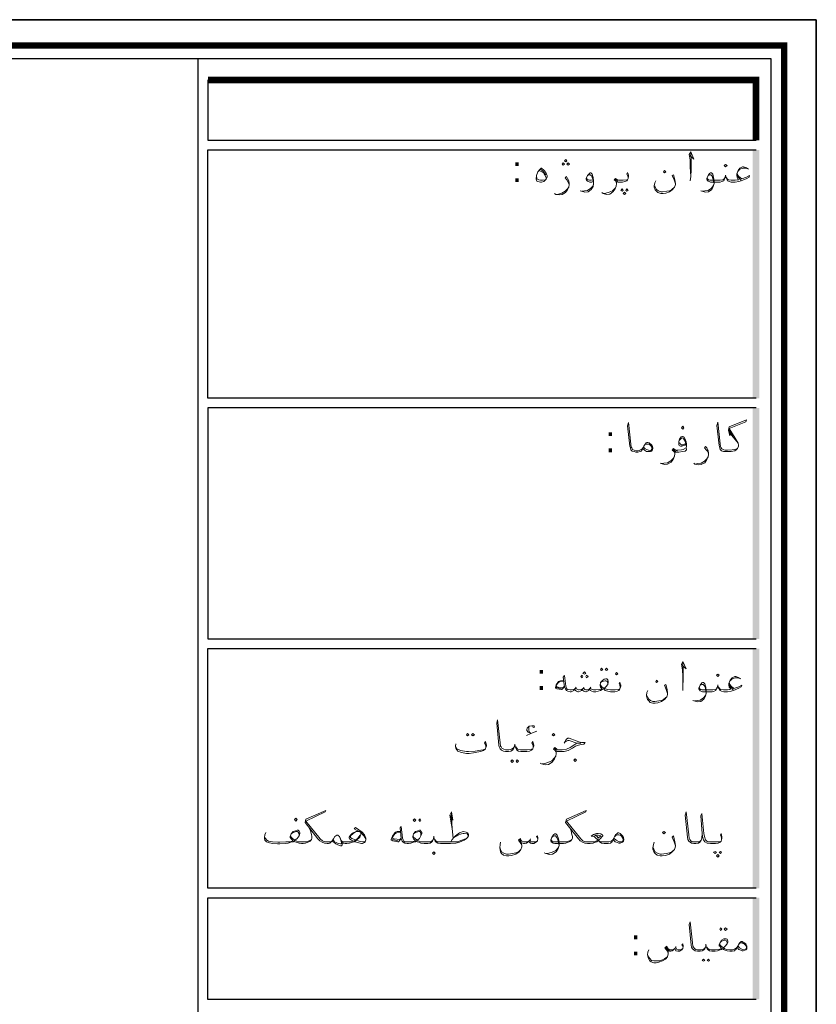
# Model space of a CAD drawing. Header units: metres. Extents: x 5.7 to 89.8, y 4 to 63.5.
# Tile 72 of 72: x 73.1 to 89.8, y 42.9 to 63.5. Entities that reach past the tile are written whole.
import ezdxf

# ---------------------------------------------------------------- set-up
doc = ezdxf.new("R2010")
doc.units = ezdxf.units.M
doc.header["$MEASUREMENT"] = 0
for name, color, linetype in [('PDF11_KADR', 7, 'Continuous'), ('PDF11_Text', 7, 'Continuous'), ('PDF11_textt', 7, 'Continuous')]:
    doc.layers.add(name, color=color, linetype=linetype)
doc.styles.add('PDF B Mitra', font='BMITRA.TTF')

msp = doc.modelspace()

# ---------------------------------------------------------------- linework, layer by layer
at = {"layer": 'PDF11_KADR', "lineweight": 25}
for points in [[(5.695, 4.013), (89.785, 4.013), (89.785, 63.476), (5.695, 63.476)], [(5.695, 63.476), (89.785, 63.476), (89.785, 4.013), (5.695, 4.013)], [(6.514, 4.832), (88.841, 4.832), (88.841, 62.657), (6.514, 62.657)]]:
    msp.add_lwpolyline(points, close=True, dxfattribs=at)
at = {"layer": 'PDF11_KADR', "lineweight": 0, "const_width": 0.135}
msp.add_lwpolyline([(6.235, 62.937), (6.235, 4.552), (89.111, 4.552), (89.111, 62.937)], close=True, dxfattribs=at)
at = {"layer": 'PDF11_KADR', "lineweight": 25}
for points in [[(76.851, 4.832), (76.851, 62.657)], [(77.053, 62.214), (77.053, 60.953), (88.524, 60.953)], [(88.524, 55.55), (77.053, 55.55), (77.053, 60.75), (88.524, 60.75)], [(88.524, 55.347), (77.053, 55.347), (77.053, 50.512), (88.524, 50.512)], [(88.524, 45.292), (77.053, 45.292), (77.053, 50.31), (88.524, 50.31)], [(88.524, 42.962), (77.053, 42.962), (77.053, 45.09), (88.524, 45.09)]]:
    msp.add_lwpolyline(points, dxfattribs=at)
at = {"layer": 'PDF11_KADR', "lineweight": 0, "const_width": 0.135}
msp.add_lwpolyline([(88.524, 60.953), (88.524, 62.214), (77.053, 62.214)], dxfattribs=at)
at = {"layer": 'PDF11_KADR', "transparency": 33554559}
for points in [[(88.456, 55.55), (88.591, 55.55), (88.456, 60.75)], [(88.591, 55.55), (88.456, 60.75), (88.591, 60.75)], [(88.456, 50.512), (88.591, 50.512), (88.456, 55.347)], [(88.591, 50.512), (88.456, 55.347), (88.591, 55.347)], [(88.456, 45.292), (88.591, 45.292), (88.456, 50.31)], [(88.591, 45.292), (88.456, 50.31), (88.591, 50.31)], [(88.456, 42.962), (88.591, 42.962), (88.456, 45.09)], [(88.591, 42.962), (88.456, 45.09), (88.591, 45.09)]]:
    msp.add_solid(points, dxfattribs=at)
at = {"layer": 'PDF11_textt', "lineweight": 20}
for points in [[(87.137, 60.635), (87.223, 60.558), (87.156, 60.712), (87.127, 60.654), (87.146, 60.539), (87.146, 60.394), (87.156, 60.192), (87.146, 60.105)], [(87.156, 60.192), (87.166, 60.336), (87.166, 60.567), (87.156, 60.673)], [(84.112, 60.124), (84.055, 60.115), (84.016, 60.115), (83.978, 60.124), (83.939, 60.144), (83.929, 60.211)], [(83.987, 60.317), (84.026, 60.298), (84.074, 60.269), (84.103, 60.221), (84.132, 60.173), (84.132, 60.144)], [(84.016, 60.346), (84.064, 60.307), (84.103, 60.259), (84.122, 60.23)], [(85.114, 60.086), (85.085, 60.076), (85.047, 60.076), (85.018, 60.086), (84.999, 60.095), (84.979, 60.115), (84.97, 60.134), (84.97, 60.153), (84.999, 60.211), (85.037, 60.259), (85.047, 60.269), (85.066, 60.269), (85.095, 60.24), (85.114, 60.173), (85.124, 60.105), (85.124, 60.047), (85.114, 59.98), (85.076, 59.922), (85.008, 59.874), (84.941, 59.864), (84.873, 59.884), (84.844, 59.893)], [(84.999, 60.211), (85.018, 60.221), (85.037, 60.23), (85.056, 60.23), (85.085, 60.201), (85.104, 60.153), (85.114, 60.124), (85.124, 60.047), (85.114, 59.999), (85.066, 59.951), (84.999, 59.903), (84.931, 59.893), (84.883, 59.884)], [(85.846, 60.153), (85.846, 60.182), (85.836, 60.211), (85.817, 60.24), (85.836, 60.278), (85.846, 60.25), (85.856, 60.211), (85.856, 60.192), (85.846, 60.153), (85.836, 60.124), (85.817, 60.105), (85.779, 60.086), (85.731, 60.076), (85.663, 60.076), (85.634, 60.076), (85.605, 60.086), (85.605, 60.047), (85.596, 59.99), (85.576, 59.932), (85.528, 59.874), (85.461, 59.826), (85.393, 59.816), (85.326, 59.835), (85.297, 59.855)], [(86.838, 60.038), (86.809, 60.124), (86.771, 60.211), (86.8, 60.23), (86.828, 60.124), (86.838, 60.047), (86.838, 60.028), (86.828, 59.98), (86.819, 59.97), (86.771, 59.912), (86.713, 59.874), (86.636, 59.845), (86.578, 59.835), (86.53, 59.835), (86.472, 59.855), (86.443, 59.884), (86.414, 59.912), (86.395, 59.97), (86.395, 59.999), (86.405, 60.057), (86.424, 60.105)], [(88.129, 60.269), (88.138, 60.23), (88.167, 60.192), (88.225, 60.144), (88.321, 60.182), (88.389, 60.211), (88.379, 60.182), (88.331, 60.153), (88.215, 60.105), (88.167, 60.086), (88.09, 60.076), (88.061, 60.076), (88.003, 60.076), (87.965, 60.086), (87.926, 60.105), (87.917, 60.124), (87.898, 60.173), (87.888, 60.221), (87.878, 60.173), (87.859, 60.124), (87.849, 60.105), (87.811, 60.086), (87.772, 60.076), (87.715, 60.076), (87.57, 60.076), (87.541, 60.086), (87.522, 60.095), (87.503, 60.115), (87.493, 60.134), (87.493, 60.153), (87.522, 60.211), (87.551, 60.259), (87.57, 60.269), (87.589, 60.269), (87.618, 60.24), (87.637, 60.173), (87.647, 60.105), (87.647, 60.047), (87.628, 59.98), (87.599, 59.922), (87.532, 59.874), (87.464, 59.864), (87.387, 59.884), (87.368, 59.893)], [(87.522, 60.211), (87.541, 60.221), (87.56, 60.23), (87.58, 60.23), (87.609, 60.201), (87.618, 60.153), (87.628, 60.124), (87.647, 60.047), (87.628, 59.999), (87.589, 59.951), (87.522, 59.903), (87.455, 59.893), (87.397, 59.884)], [(88.369, 60.346), (88.321, 60.375), (88.264, 60.394), (88.244, 60.394), (88.186, 60.365), (88.148, 60.317), (88.119, 60.25), (88.119, 60.211), (88.129, 60.173), (88.158, 60.124), (88.138, 60.124), (88.09, 60.115), (88.061, 60.115), (88.003, 60.115), (87.946, 60.124), (87.926, 60.134), (87.907, 60.163)], [(88.206, 60.115), (88.167, 60.163), (88.129, 60.211)], [(88.148, 60.307), (88.186, 60.346), (88.254, 60.365), (88.302, 60.365), (88.35, 60.356)], [(84.613, 60.038), (84.594, 60.076), (84.565, 60.124), (84.527, 60.163), (84.556, 60.192), (84.575, 60.153), (84.604, 60.105), (84.613, 60.047), (84.613, 60.028), (84.604, 59.97), (84.575, 59.912), (84.536, 59.855), (84.469, 59.816), (84.401, 59.807), (84.334, 59.816), (84.305, 59.835)], [(85.114, 60.124), (85.076, 60.115), (85.037, 60.115), (85.008, 60.124), (84.989, 60.134), (84.979, 60.163)], [(85.605, 60.047), (85.596, 60.076), (85.586, 60.105), (85.557, 60.124), (85.586, 60.153), (85.625, 60.124), (85.653, 60.115), (85.663, 60.115), (85.74, 60.115), (85.817, 60.124), (85.836, 60.124)], [(85.634, 60.095), (85.596, 60.115), (85.576, 60.134)], [(86.405, 59.999), (86.414, 59.97), (86.443, 59.922), (86.482, 59.893), (86.53, 59.874), (86.568, 59.874), (86.655, 59.884), (86.713, 59.893), (86.761, 59.922), (86.819, 59.97)], [(87.869, 60.163), (87.849, 60.134), (87.83, 60.124), (87.772, 60.115), (87.715, 60.115), (87.56, 60.115), (87.532, 60.124), (87.512, 60.134), (87.503, 60.163)], [(84.334, 59.816), (84.392, 59.826), (84.459, 59.845), (84.527, 59.884), (84.575, 59.932), (84.604, 59.97)], [(85.336, 59.835), (85.384, 59.845), (85.451, 59.864), (85.519, 59.893), (85.576, 59.951), (85.596, 59.99)], [(88.138, 54.5), (88.081, 54.48), (88.023, 54.471), (87.926, 54.461), (87.888, 54.461), (87.878, 54.461), (87.849, 54.471), (87.811, 54.49), (87.792, 54.509), (87.782, 54.538), (87.772, 54.596), (87.724, 55.049), (87.705, 54.981), (87.753, 54.558), (87.763, 54.509), (87.772, 54.48), (87.801, 54.452), (87.84, 54.432), (87.878, 54.432), (87.888, 54.432), (87.926, 54.432), (88.003, 54.432), (88.081, 54.452), (88.109, 54.471), (88.138, 54.5), (88.158, 54.548), (88.158, 54.567), (88.148, 54.606), (88.09, 54.712), (87.965, 54.914), (88.312, 55.058), (88.321, 55.097), (87.965, 54.952), (87.946, 54.885), (87.975, 54.76), (87.965, 54.914)], [(86.154, 54.5), (86.135, 54.461), (86.125, 54.442), (86.097, 54.432), (86.048, 54.423), (86.019, 54.423), (86.01, 54.423), (85.971, 54.432), (85.933, 54.442), (85.904, 54.471), (85.894, 54.509), (85.885, 54.548), (85.836, 54.972), (85.856, 55.039), (85.904, 54.586), (85.914, 54.529), (85.923, 54.509), (85.942, 54.48), (85.971, 54.461), (86.01, 54.452), (86.019, 54.452), (86.058, 54.452), (86.116, 54.471), (86.145, 54.5), (86.164, 54.519)], [(87.975, 54.856), (88.042, 54.76)], [(87.069, 54.586), (87.04, 54.567), (87.011, 54.558), (86.973, 54.548), (86.944, 54.548), (86.915, 54.558), (86.906, 54.577), (86.906, 54.586), (86.906, 54.644), (86.925, 54.692), (86.954, 54.741), (86.983, 54.75), (86.992, 54.75), (87.011, 54.741), (87.04, 54.692), (87.06, 54.635), (87.069, 54.586), (87.069, 54.548), (87.06, 54.509), (87.002, 54.48), (86.963, 54.471), (86.877, 54.461), (86.857, 54.461)], [(86.925, 54.673), (86.963, 54.712), (86.992, 54.721), (87.011, 54.692), (87.05, 54.635), (87.05, 54.606), (87.04, 54.586), (87.021, 54.586), (86.992, 54.577), (86.963, 54.577), (86.944, 54.586), (86.925, 54.615)], [(87.975, 54.818), (88.081, 54.692), (88.148, 54.606)], [(86.183, 54.558), (86.202, 54.586), (86.231, 54.586), (86.26, 54.586), (86.289, 54.586), (86.299, 54.577), (86.328, 54.548), (86.347, 54.509), (86.347, 54.5), (86.328, 54.461), (86.308, 54.452), (86.27, 54.461), (86.202, 54.49), (86.174, 54.519)], [(87.069, 54.5), (87.069, 54.471), (87.04, 54.442), (86.983, 54.432), (86.906, 54.423), (86.877, 54.423), (86.848, 54.423), (86.828, 54.432), (86.828, 54.384), (86.819, 54.336), (86.79, 54.269), (86.751, 54.211), (86.674, 54.172), (86.607, 54.163), (86.54, 54.182), (86.52, 54.192)], [(86.828, 54.394), (86.819, 54.423), (86.8, 54.442), (86.771, 54.461), (86.8, 54.5), (86.838, 54.461), (86.867, 54.452), (86.877, 54.452)], [(86.848, 54.432), (86.819, 54.452), (86.79, 54.48)], [(87.532, 54.384), (87.512, 54.432), (87.483, 54.471), (87.445, 54.509), (87.464, 54.538), (87.493, 54.509), (87.522, 54.452), (87.532, 54.403), (87.532, 54.375), (87.522, 54.326), (87.493, 54.269), (87.455, 54.201), (87.377, 54.163), (87.31, 54.153), (87.243, 54.172), (87.223, 54.192)], [(86.549, 54.182), (86.597, 54.192), (86.674, 54.201), (86.742, 54.24), (86.79, 54.288), (86.819, 54.336)], [(87.252, 54.172), (87.3, 54.182), (87.377, 54.192), (87.445, 54.23), (87.493, 54.278), (87.522, 54.326)], [(86.973, 49.963), (87.06, 49.886), (86.992, 50.041), (86.963, 49.983), (86.983, 49.867), (86.992, 49.723), (86.992, 49.52), (86.992, 49.434)], [(86.992, 49.52), (87.002, 49.665), (87.002, 49.896), (86.992, 50.012)], [(85.682, 49.482), (85.682, 49.511), (85.673, 49.54), (85.663, 49.569), (85.673, 49.607), (85.682, 49.578), (85.692, 49.54), (85.692, 49.52), (85.682, 49.482), (85.673, 49.463), (85.653, 49.434), (85.615, 49.414), (85.567, 49.405), (85.499, 49.405), (85.48, 49.405), (85.422, 49.414), (85.365, 49.434), (85.345, 49.453), (85.336, 49.463), (85.307, 49.453), (85.268, 49.434), (85.22, 49.414), (85.172, 49.405), (85.153, 49.405), (85.124, 49.405), (85.085, 49.414), (85.056, 49.434), (85.037, 49.463), (85.027, 49.434), (84.999, 49.414), (84.97, 49.405), (84.96, 49.405), (84.922, 49.414), (84.902, 49.434), (84.893, 49.463), (84.873, 49.434), (84.844, 49.414), (84.806, 49.405), (84.796, 49.405), (84.767, 49.414), (84.748, 49.434), (84.729, 49.463), (84.71, 49.434), (84.681, 49.414), (84.652, 49.405), (84.642, 49.405), (84.633, 49.405), (84.584, 49.414), (84.556, 49.434), (84.536, 49.463), (84.517, 49.511), (84.488, 49.713), (84.517, 49.742), (84.546, 49.52), (84.556, 49.482), (84.565, 49.463), (84.584, 49.453), (84.633, 49.443), (84.642, 49.443), (84.661, 49.443), (84.7, 49.453), (84.729, 49.463), (84.748, 49.482), (84.767, 49.463), (84.806, 49.443), (84.825, 49.443), (84.873, 49.453), (84.893, 49.463), (84.912, 49.482), (84.941, 49.453), (84.96, 49.443), (84.999, 49.443), (85.037, 49.463), (85.056, 49.482), (85.066, 49.463), (85.095, 49.453), (85.124, 49.443), (85.153, 49.443), (85.172, 49.443), (85.249, 49.453), (85.307, 49.463), (85.268, 49.501), (85.259, 49.53), (85.259, 49.54), (85.268, 49.597), (85.307, 49.636), (85.345, 49.665), (85.384, 49.675), (85.403, 49.675), (85.422, 49.655), (85.432, 49.617), (85.432, 49.607), (85.422, 49.559), (85.384, 49.511), (85.345, 49.472), (85.374, 49.463), (85.413, 49.453), (85.48, 49.443), (85.499, 49.443), (85.576, 49.443), (85.653, 49.453), (85.673, 49.463)], [(88.206, 49.675), (88.158, 49.703), (88.1, 49.723), (88.081, 49.723), (88.023, 49.694), (87.984, 49.646), (87.955, 49.578), (87.955, 49.54), (87.965, 49.501), (87.994, 49.463), (87.975, 49.453), (87.926, 49.443), (87.898, 49.443), (87.84, 49.443), (87.782, 49.453), (87.763, 49.463), (87.743, 49.492)], [(87.984, 49.636), (88.023, 49.675), (88.09, 49.694), (88.138, 49.694), (88.186, 49.684)], [(84.498, 49.636), (84.43, 49.636), (84.411, 49.626), (84.392, 49.617), (84.344, 49.549), (84.324, 49.492), (84.324, 49.482), (84.353, 49.463), (84.45, 49.453), (84.459, 49.453), (84.517, 49.511)], [(84.498, 49.626), (84.421, 49.617), (84.392, 49.597), (84.344, 49.54), (84.344, 49.53), (84.353, 49.511), (84.382, 49.501), (84.488, 49.492), (84.517, 49.52)], [(84.45, 49.463), (84.344, 49.492)], [(84.758, 49.501), (84.748, 49.482)], [(84.922, 49.501), (84.912, 49.482)], [(85.066, 49.501), (85.056, 49.482)], [(85.422, 49.559), (85.422, 49.597), (85.403, 49.626), (85.384, 49.636), (85.365, 49.636), (85.307, 49.617), (85.268, 49.597)], [(85.268, 49.559), (85.268, 49.54), (85.297, 49.511), (85.345, 49.472)], [(86.674, 49.366), (86.645, 49.453), (86.607, 49.54), (86.636, 49.559), (86.665, 49.453), (86.674, 49.376), (86.674, 49.357), (86.665, 49.309), (86.655, 49.299), (86.607, 49.241), (86.549, 49.203), (86.472, 49.174), (86.414, 49.164), (86.366, 49.164), (86.308, 49.183), (86.28, 49.212), (86.251, 49.241), (86.231, 49.309), (86.231, 49.328), (86.241, 49.386), (86.26, 49.434)], [(87.965, 49.597), (87.975, 49.559), (88.003, 49.52), (88.061, 49.472), (88.167, 49.511), (88.225, 49.54), (88.215, 49.511), (88.167, 49.482), (88.052, 49.434), (88.003, 49.414), (87.926, 49.405), (87.898, 49.405), (87.849, 49.405), (87.801, 49.414), (87.772, 49.434), (87.753, 49.463), (87.734, 49.501), (87.724, 49.549), (87.715, 49.501), (87.695, 49.463), (87.686, 49.434), (87.647, 49.414), (87.609, 49.405), (87.551, 49.405), (87.406, 49.405), (87.377, 49.414), (87.358, 49.424), (87.339, 49.443), (87.329, 49.463), (87.329, 49.482), (87.358, 49.54), (87.387, 49.588), (87.406, 49.597), (87.426, 49.597), (87.455, 49.569), (87.474, 49.501), (87.483, 49.434), (87.483, 49.376), (87.464, 49.309), (87.435, 49.251), (87.368, 49.203), (87.3, 49.193), (87.223, 49.212), (87.204, 49.222)], [(87.358, 49.54), (87.377, 49.549), (87.397, 49.559), (87.416, 49.559), (87.445, 49.53), (87.464, 49.482), (87.464, 49.463), (87.483, 49.376), (87.464, 49.328), (87.426, 49.28), (87.358, 49.231), (87.291, 49.222), (87.233, 49.212)], [(87.705, 49.492), (87.695, 49.463), (87.666, 49.453), (87.618, 49.443), (87.551, 49.443), (87.397, 49.443), (87.368, 49.453), (87.349, 49.463), (87.339, 49.492)], [(88.042, 49.443), (88.003, 49.492), (87.965, 49.54)], [(86.241, 49.328), (86.251, 49.299), (86.28, 49.251), (86.318, 49.222), (86.366, 49.203), (86.405, 49.203), (86.491, 49.212), (86.549, 49.222), (86.597, 49.251), (86.655, 49.299)], [(83.862, 48.239), (83.862, 48.268), (83.852, 48.297), (83.833, 48.326), (83.852, 48.365), (83.862, 48.336), (83.872, 48.288), (83.872, 48.268), (83.862, 48.239), (83.852, 48.211), (83.824, 48.182), (83.785, 48.162), (83.727, 48.153), (83.66, 48.153), (83.602, 48.153), (83.554, 48.162), (83.515, 48.182), (83.506, 48.211), (83.486, 48.259), (83.477, 48.307), (83.467, 48.259), (83.448, 48.211), (83.429, 48.182), (83.39, 48.162), (83.342, 48.153), (83.294, 48.153), (83.284, 48.153), (83.236, 48.162), (83.198, 48.182), (83.169, 48.211), (83.149, 48.249), (83.14, 48.288), (83.101, 48.75), (83.111, 48.817), (83.169, 48.336), (83.178, 48.268), (83.188, 48.249), (83.207, 48.22), (83.246, 48.201), (83.284, 48.191), (83.294, 48.191), (83.352, 48.191), (83.409, 48.201), (83.438, 48.22), (83.458, 48.249)], [(83.852, 48.683), (83.862, 48.654), (83.891, 48.663), (83.881, 48.692), (83.852, 48.692), (83.833, 48.692), (83.775, 48.683), (83.737, 48.644), (83.727, 48.615), (83.727, 48.596), (83.756, 48.557), (83.814, 48.528), (83.718, 48.49), (83.814, 48.528), (83.939, 48.577)], [(83.814, 48.528), (83.775, 48.567), (83.766, 48.605), (83.766, 48.644), (83.775, 48.683)], [(82.87, 48.239), (82.87, 48.268), (82.86, 48.297), (82.841, 48.326), (82.86, 48.365), (82.87, 48.336), (82.88, 48.288), (82.88, 48.268), (82.87, 48.239), (82.86, 48.211), (82.822, 48.172), (82.754, 48.153), (82.61, 48.124), (82.523, 48.114), (82.466, 48.114), (82.36, 48.134), (82.283, 48.162), (82.263, 48.191), (82.244, 48.22), (82.234, 48.249), (82.234, 48.268), (82.244, 48.317)], [(82.234, 48.249), (82.263, 48.211), (82.34, 48.172), (82.466, 48.153), (82.504, 48.153), (82.649, 48.162), (82.764, 48.182), (82.812, 48.191), (82.86, 48.211)], [(83.496, 48.249), (83.515, 48.22), (83.535, 48.201), (83.592, 48.191), (83.66, 48.191), (83.737, 48.191), (83.824, 48.201), (83.852, 48.211)], [(84.507, 48.326), (84.556, 48.413), (84.584, 48.432), (84.613, 48.432), (84.758, 48.374), (84.816, 48.355), (84.873, 48.345), (84.95, 48.345), (84.922, 48.307), (84.864, 48.297), (84.806, 48.288), (84.748, 48.268), (84.681, 48.22), (84.594, 48.172), (84.507, 48.153), (84.392, 48.153), (84.363, 48.153), (84.344, 48.162), (84.344, 48.114), (84.334, 48.056), (84.305, 47.999), (84.257, 47.931), (84.18, 47.883), (84.112, 47.873), (84.035, 47.893), (84.007, 47.912)], [(84.344, 48.124), (84.334, 48.153), (84.315, 48.182), (84.286, 48.201), (84.315, 48.239), (84.353, 48.201), (84.382, 48.191), (84.392, 48.191), (84.469, 48.191), (84.556, 48.201), (84.633, 48.239), (84.729, 48.297), (84.777, 48.326), (84.854, 48.326), (84.777, 48.326), (84.613, 48.384), (84.584, 48.384), (84.536, 48.355)], [(84.045, 47.893), (84.103, 47.902), (84.17, 47.922), (84.247, 47.96), (84.305, 48.018), (84.334, 48.056)], [(84.363, 48.172), (84.334, 48.191), (84.305, 48.22)], [(80.356, 46.313), (80.347, 46.342), (80.318, 46.39), (80.25, 46.458), (80.116, 46.535), (80.144, 46.564), (80.279, 46.467), (80.327, 46.41), (80.356, 46.342), (80.356, 46.304), (80.347, 46.265), (80.327, 46.246), (80.289, 46.227), (80.27, 46.227), (80.135, 46.265), (80.058, 46.294), (80.019, 46.323), (80.01, 46.342), (80.01, 46.361), (80.038, 46.4), (80.067, 46.429), (80.096, 46.448), (80.154, 46.477), (80.202, 46.477), (80.241, 46.477), (80.25, 46.448), (80.25, 46.419), (80.231, 46.361), (80.164, 46.294), (80.116, 46.265), (80.077, 46.255), (80.019, 46.236), (79.961, 46.227), (79.942, 46.227), (79.923, 46.227), (79.884, 46.236), (79.855, 46.255), (79.836, 46.294), (79.807, 46.371), (79.788, 46.39), (79.769, 46.4), (79.75, 46.4), (79.73, 46.39), (79.711, 46.371), (79.682, 46.323), (79.653, 46.275), (79.634, 46.265), (79.624, 46.255), (79.605, 46.236), (79.576, 46.227), (79.547, 46.227), (79.49, 46.236), (79.441, 46.255), (79.393, 46.284), (79.355, 46.323), (79.085, 46.67), (79.104, 46.737), (79.518, 46.92), (79.509, 46.891), (79.104, 46.698), (79.403, 46.323), (79.451, 46.284), (79.499, 46.265), (79.547, 46.265), (79.576, 46.265), (79.586, 46.265), (79.624, 46.265), (79.644, 46.275), (79.653, 46.284), (79.682, 46.323)], [(82.119, 46.824), (82.177, 46.718), (82.148, 46.891), (82.119, 46.824), (82.138, 46.698), (82.167, 46.544), (82.186, 46.342)], [(82.167, 46.544), (82.148, 46.766), (82.148, 46.881)], [(85.538, 46.304), (85.519, 46.265), (85.499, 46.255), (85.48, 46.236), (85.432, 46.227), (85.393, 46.227), (85.345, 46.227), (85.287, 46.236), (85.249, 46.265), (85.22, 46.294), (85.191, 46.265), (85.162, 46.255), (85.114, 46.236), (85.056, 46.227), (85.027, 46.227), (84.999, 46.227), (84.941, 46.236), (84.893, 46.255), (84.844, 46.284), (84.806, 46.323), (84.536, 46.67), (84.556, 46.737), (84.97, 46.92), (84.96, 46.891), (84.556, 46.698), (84.854, 46.323), (84.902, 46.284), (84.95, 46.265), (84.999, 46.265), (85.027, 46.265), (85.066, 46.265), (85.133, 46.265), (85.172, 46.275), (85.22, 46.294), (85.259, 46.323), (85.307, 46.371), (85.316, 46.39), (85.316, 46.4), (85.307, 46.41), (85.278, 46.429), (85.22, 46.438), (85.182, 46.438), (85.124, 46.419), (85.076, 46.381), (85.133, 46.371), (85.172, 46.342), (85.22, 46.294), (85.249, 46.275), (85.278, 46.265), (85.326, 46.265), (85.393, 46.265), (85.442, 46.265), (85.49, 46.275), (85.528, 46.304), (85.548, 46.332)], [(87.397, 46.438), (87.387, 46.342), (87.377, 46.294), (87.349, 46.255), (87.32, 46.236), (87.262, 46.227), (87.233, 46.227), (87.223, 46.227), (87.175, 46.236), (87.146, 46.255), (87.117, 46.275), (87.098, 46.313), (87.089, 46.361), (87.04, 46.824), (87.06, 46.891), (87.117, 46.41), (87.127, 46.342), (87.137, 46.313), (87.156, 46.284), (87.185, 46.265), (87.223, 46.265), (87.233, 46.265), (87.272, 46.265), (87.329, 46.265), (87.358, 46.275), (87.377, 46.294)], [(87.801, 46.304), (87.801, 46.332), (87.792, 46.371), (87.782, 46.4), (87.792, 46.438), (87.801, 46.41), (87.811, 46.361), (87.811, 46.342), (87.801, 46.304), (87.792, 46.275), (87.772, 46.255), (87.734, 46.236), (87.676, 46.227), (87.599, 46.227), (87.57, 46.227), (87.503, 46.236), (87.455, 46.265), (87.426, 46.304), (87.406, 46.371), (87.397, 46.438), (87.368, 46.804), (87.387, 46.853), (87.435, 46.438), (87.445, 46.371), (87.464, 46.304), (87.493, 46.275), (87.512, 46.265), (87.57, 46.265), (87.599, 46.265), (87.686, 46.265), (87.772, 46.265), (87.792, 46.275)], [(79.152, 46.593), (79.201, 46.496), (79.22, 46.419), (79.229, 46.371), (79.229, 46.342), (79.22, 46.313), (79.191, 46.275), (79.162, 46.265), (79.095, 46.236), (79.046, 46.227), (79.018, 46.227), (79.008, 46.227), (78.96, 46.236), (78.902, 46.255), (78.873, 46.265), (78.863, 46.284), (78.835, 46.265), (78.786, 46.255), (78.729, 46.236), (78.671, 46.227), (78.555, 46.217), (78.507, 46.217), (78.401, 46.227), (78.314, 46.246), (78.276, 46.265), (78.247, 46.294), (78.237, 46.332), (78.237, 46.352), (78.247, 46.41), (78.266, 46.458)], [(84.604, 46.593), (84.652, 46.496), (84.671, 46.419), (84.681, 46.371), (84.681, 46.342), (84.671, 46.313), (84.642, 46.275), (84.613, 46.265), (84.546, 46.236), (84.498, 46.227), (84.469, 46.227), (84.315, 46.227), (84.276, 46.236), (84.257, 46.246), (84.238, 46.265), (84.228, 46.284), (84.228, 46.304), (84.257, 46.371), (84.295, 46.419), (84.315, 46.429), (84.334, 46.429), (84.363, 46.4), (84.392, 46.323), (84.401, 46.255), (84.401, 46.188), (84.382, 46.121), (84.344, 46.053), (84.267, 46.005), (84.199, 45.995), (84.122, 46.015), (84.093, 46.034)], [(79.22, 46.313), (79.172, 46.284), (79.114, 46.265), (79.056, 46.265), (79.018, 46.265), (78.989, 46.265), (78.95, 46.265), (78.912, 46.275), (78.873, 46.294), (78.921, 46.332), (78.96, 46.39), (78.979, 46.438), (78.979, 46.458), (78.96, 46.487), (78.941, 46.506), (78.921, 46.506), (78.883, 46.496), (78.835, 46.477), (78.796, 46.429), (78.777, 46.371), (78.777, 46.352), (78.796, 46.323), (78.835, 46.284), (78.777, 46.265), (78.68, 46.265), (78.555, 46.255), (78.517, 46.255), (78.401, 46.265), (78.324, 46.275), (78.286, 46.294), (78.257, 46.332), (78.247, 46.361)], [(78.786, 46.39), (78.796, 46.361), (78.825, 46.332), (78.873, 46.294)], [(78.96, 46.39), (78.96, 46.429), (78.941, 46.467), (78.921, 46.477), (78.902, 46.477), (78.835, 46.458), (78.796, 46.429)], [(80.241, 46.4), (80.193, 46.342), (80.164, 46.313), (80.116, 46.284), (80.077, 46.275), (80.029, 46.265), (79.952, 46.265), (79.942, 46.265), (79.923, 46.265), (79.884, 46.265), (79.855, 46.275), (79.836, 46.294)], [(80.347, 46.275), (80.337, 46.265), (80.308, 46.265), (80.289, 46.265), (80.221, 46.275), (80.144, 46.304), (80.067, 46.332), (80.038, 46.352), (80.038, 46.361), (80.038, 46.371), (80.038, 46.39), (80.096, 46.438), (80.154, 46.477)], [(81.088, 46.477), (81.011, 46.477), (80.982, 46.467), (80.963, 46.448), (80.915, 46.381), (80.886, 46.313), (80.886, 46.304), (80.925, 46.284), (81.03, 46.265), (81.04, 46.265), (81.098, 46.332)], [(81.088, 46.467), (81.002, 46.448), (80.963, 46.429), (80.915, 46.361), (80.915, 46.352), (80.925, 46.332), (80.953, 46.323), (81.069, 46.313), (81.098, 46.342)], [(82.138, 46.265), (82.167, 46.313), (82.196, 46.352), (82.234, 46.39), (82.321, 46.448), (82.398, 46.477), (82.456, 46.467), (82.485, 46.448), (82.504, 46.419), (82.504, 46.39), (82.485, 46.352), (82.466, 46.332), (82.417, 46.294), (82.321, 46.255), (82.244, 46.236), (82.128, 46.227), (81.965, 46.227), (81.917, 46.227), (81.868, 46.236), (81.83, 46.255), (81.811, 46.275), (81.791, 46.323), (81.782, 46.381), (81.772, 46.323), (81.753, 46.275), (81.734, 46.255), (81.705, 46.236), (81.657, 46.227), (81.599, 46.227), (81.579, 46.227), (81.512, 46.236), (81.464, 46.255), (81.435, 46.265), (81.425, 46.284), (81.396, 46.265), (81.358, 46.255), (81.3, 46.236), (81.252, 46.227), (81.233, 46.227), (81.223, 46.227), (81.175, 46.236), (81.136, 46.255), (81.117, 46.275), (81.098, 46.332), (81.079, 46.554), (81.098, 46.583), (81.127, 46.342), (81.136, 46.304), (81.156, 46.275), (81.175, 46.265), (81.223, 46.265), (81.233, 46.265), (81.252, 46.265), (81.329, 46.265), (81.396, 46.284), (81.358, 46.323), (81.339, 46.352), (81.339, 46.371), (81.358, 46.429), (81.396, 46.477), (81.445, 46.496), (81.483, 46.506), (81.502, 46.506), (81.512, 46.487), (81.531, 46.458), (81.531, 46.438), (81.512, 46.39), (81.483, 46.332), (81.435, 46.294), (81.474, 46.275), (81.502, 46.265), (81.579, 46.265), (81.599, 46.265), (81.666, 46.265), (81.714, 46.265), (81.743, 46.284), (81.762, 46.313)], [(81.348, 46.39), (81.358, 46.361), (81.387, 46.332), (81.435, 46.294)], [(81.512, 46.39), (81.512, 46.429), (81.502, 46.467), (81.483, 46.477), (81.464, 46.477), (81.396, 46.458), (81.358, 46.429)], [(82.196, 46.352), (82.283, 46.4), (82.36, 46.429), (82.398, 46.438), (82.417, 46.438), (82.475, 46.429), (82.504, 46.39)], [(83.958, 46.323), (83.929, 46.371), (83.949, 46.39), (83.958, 46.342), (83.958, 46.323), (83.949, 46.284), (83.929, 46.265), (83.91, 46.246), (83.872, 46.227), (83.833, 46.227), (83.804, 46.236), (83.785, 46.255), (83.775, 46.284), (83.746, 46.255), (83.718, 46.236), (83.679, 46.227), (83.66, 46.227), (83.612, 46.246), (83.573, 46.313)], [(84.257, 46.361), (84.276, 46.381), (84.305, 46.39), (84.324, 46.39), (84.353, 46.352), (84.373, 46.304), (84.382, 46.275), (84.401, 46.188), (84.382, 46.14), (84.334, 46.082), (84.257, 46.044), (84.19, 46.024), (84.132, 46.015)], [(85.567, 46.371), (85.596, 46.4), (85.625, 46.41), (85.653, 46.41), (85.682, 46.4), (85.702, 46.39), (85.721, 46.361), (85.74, 46.313), (85.74, 46.304), (85.721, 46.265), (85.702, 46.265), (85.663, 46.265), (85.596, 46.294), (85.557, 46.332)], [(86.838, 46.178), (86.809, 46.265), (86.771, 46.361), (86.8, 46.39), (86.828, 46.265), (86.838, 46.188), (86.838, 46.169), (86.828, 46.121), (86.819, 46.101), (86.771, 46.053), (86.713, 46.005), (86.626, 45.976), (86.559, 45.967), (86.52, 45.967), (86.453, 45.986), (86.414, 46.015), (86.385, 46.053), (86.366, 46.111), (86.366, 46.14), (86.376, 46.207), (86.395, 46.255)], [(79.855, 46.255), (79.865, 46.217), (79.865, 46.198), (79.846, 46.178), (79.827, 46.178), (79.769, 46.198), (79.73, 46.217), (79.692, 46.246), (79.653, 46.275)], [(79.807, 46.371), (79.827, 46.323), (79.846, 46.246), (79.846, 46.227), (79.836, 46.217), (79.827, 46.217), (79.778, 46.227), (79.74, 46.246), (79.701, 46.265), (79.672, 46.304)], [(81.03, 46.284), (80.915, 46.313)], [(81.801, 46.313), (81.82, 46.284), (81.849, 46.265), (81.907, 46.265), (81.965, 46.265), (82.177, 46.265), (82.273, 46.265), (82.369, 46.294), (82.466, 46.332)], [(83.612, 46.246), (83.621, 46.188), (83.621, 46.159), (83.602, 46.101), (83.564, 46.053), (83.496, 46.005), (83.409, 45.976), (83.352, 45.967), (83.303, 45.967), (83.236, 45.986), (83.198, 46.015), (83.178, 46.053), (83.159, 46.14), (83.169, 46.207), (83.178, 46.255)], [(83.621, 46.188), (83.602, 46.227), (83.554, 46.294), (83.592, 46.332), (83.602, 46.294), (83.621, 46.275), (83.66, 46.265), (83.698, 46.265), (83.746, 46.265), (83.775, 46.284), (83.795, 46.304), (83.814, 46.265), (83.843, 46.265), (83.872, 46.265), (83.92, 46.265), (83.949, 46.284)], [(83.804, 46.323), (83.795, 46.304)], [(84.671, 46.313), (84.623, 46.284), (84.565, 46.265), (84.507, 46.265), (84.469, 46.265), (84.305, 46.265), (84.267, 46.265), (84.247, 46.284), (84.238, 46.313)], [(83.159, 46.15), (83.178, 46.101), (83.198, 46.053), (83.246, 46.024), (83.303, 46.005), (83.342, 46.005), (83.429, 46.015), (83.496, 46.034), (83.554, 46.053), (83.602, 46.101)], [(86.376, 46.14), (86.385, 46.101), (86.414, 46.053), (86.462, 46.024), (86.52, 46.005), (86.549, 46.005), (86.645, 46.015), (86.713, 46.034), (86.761, 46.053), (86.819, 46.101)], [(88.129, 44.05), (88.109, 44.011), (88.09, 44.002), (88.071, 43.982), (88.023, 43.973), (87.994, 43.973), (87.975, 43.973), (87.917, 43.982), (87.859, 44.002), (87.84, 44.011), (87.83, 44.031), (87.801, 44.011), (87.772, 44.002), (87.715, 43.982), (87.666, 43.973), (87.647, 43.973), (87.599, 43.973), (87.551, 43.982), (87.522, 44.002), (87.503, 44.021), (87.483, 44.069), (87.474, 44.117), (87.474, 44.069), (87.455, 44.021), (87.435, 44.002), (87.397, 43.982), (87.358, 43.973), (87.31, 43.973), (87.3, 43.973), (87.252, 43.982), (87.223, 44.002), (87.194, 44.021), (87.175, 44.06), (87.166, 44.098), (87.127, 44.531), (87.146, 44.589), (87.194, 44.146), (87.204, 44.079), (87.214, 44.06), (87.233, 44.031), (87.262, 44.011), (87.3, 44.002), (87.31, 44.002), (87.368, 44.002), (87.416, 44.011), (87.445, 44.031), (87.464, 44.06)], [(87.002, 44.069), (86.973, 44.108), (86.992, 44.127), (87.002, 44.079), (87.002, 44.069), (86.992, 44.031), (86.973, 44.002), (86.954, 43.992), (86.925, 43.973), (86.886, 43.973), (86.848, 43.982), (86.838, 44.002), (86.828, 44.031), (86.8, 44.002), (86.771, 43.982), (86.742, 43.973), (86.723, 43.973), (86.684, 43.992), (86.636, 44.06)], [(87.493, 44.06), (87.512, 44.031), (87.541, 44.011), (87.589, 44.002), (87.647, 44.002), (87.666, 44.002), (87.743, 44.011), (87.801, 44.031), (87.772, 44.069), (87.753, 44.088), (87.753, 44.108), (87.772, 44.156), (87.801, 44.204), (87.849, 44.233), (87.878, 44.233), (87.898, 44.233), (87.917, 44.223), (87.936, 44.185), (87.936, 44.165), (87.917, 44.127), (87.878, 44.079), (87.84, 44.04), (87.869, 44.021), (87.907, 44.011), (87.975, 44.002), (87.994, 44.002), (88.032, 44.002), (88.09, 44.021), (88.119, 44.05), (88.138, 44.079)], [(87.763, 44.127), (87.772, 44.098), (87.792, 44.079), (87.84, 44.04)], [(87.917, 44.127), (87.917, 44.156), (87.898, 44.194), (87.878, 44.204), (87.859, 44.204), (87.801, 44.185), (87.772, 44.156)], [(88.158, 44.108), (88.177, 44.137), (88.206, 44.146), (88.235, 44.146), (88.254, 44.137), (88.273, 44.127), (88.302, 44.098), (88.321, 44.06), (88.321, 44.05), (88.302, 44.011), (88.283, 44.002), (88.244, 44.011), (88.177, 44.04), (88.148, 44.079)], [(86.684, 43.992), (86.684, 43.934), (86.684, 43.915), (86.674, 43.857), (86.626, 43.809), (86.568, 43.771), (86.491, 43.742), (86.434, 43.732), (86.385, 43.732), (86.328, 43.751), (86.299, 43.771), (86.27, 43.819), (86.251, 43.896), (86.26, 43.954), (86.28, 44.002)], [(86.684, 43.934), (86.674, 43.973), (86.617, 44.04), (86.655, 44.079), (86.674, 44.04), (86.684, 44.021), (86.723, 44.002), (86.761, 44.002), (86.8, 44.011), (86.828, 44.031), (86.848, 44.05), (86.867, 44.011), (86.896, 44.002), (86.925, 44.002), (86.963, 44.011), (86.992, 44.031)], [(86.848, 44.069), (86.848, 44.05)], [(86.251, 43.905), (86.27, 43.857), (86.299, 43.819), (86.337, 43.78), (86.385, 43.771), (86.424, 43.771), (86.511, 43.771), (86.568, 43.79), (86.617, 43.819), (86.674, 43.857)]]:
    msp.add_lwpolyline(points, dxfattribs=at)
for points in [[(84.488, 60.433), (84.517, 60.452), (84.488, 60.481), (84.469, 60.452)], [(84.546, 60.5), (84.565, 60.519), (84.546, 60.548), (84.517, 60.519)], [(84.594, 60.433), (84.623, 60.452), (84.594, 60.481), (84.565, 60.452)], [(87.888, 60.394), (87.917, 60.423), (87.888, 60.442), (87.859, 60.423)], [(84.026, 60.365), (84.035, 60.365), (84.093, 60.317), (84.122, 60.278), (84.141, 60.24), (84.151, 60.211), (84.151, 60.182), (84.132, 60.134), (84.112, 60.115), (84.084, 60.086), (84.035, 60.076), (84.016, 60.076), (83.958, 60.086), (83.939, 60.095), (83.929, 60.115), (83.92, 60.134), (83.92, 60.144), (83.929, 60.211), (83.958, 60.288), (83.997, 60.336)], [(86.607, 60.317), (86.636, 60.288), (86.607, 60.269), (86.588, 60.288)], [(85.721, 59.932), (85.74, 59.903), (85.721, 59.884), (85.692, 59.903)], [(85.769, 59.864), (85.798, 59.835), (85.769, 59.816), (85.74, 59.835)], [(85.817, 59.932), (85.846, 59.903), (85.817, 59.884), (85.798, 59.903)], [(86.992, 54.904), (87.011, 54.933), (86.992, 54.962), (86.963, 54.933)], [(86.154, 54.5), (86.174, 54.548), (86.202, 54.586), (86.222, 54.615), (86.241, 54.625), (86.26, 54.625), (86.289, 54.615), (86.337, 54.577), (86.357, 54.538), (86.366, 54.509), (86.366, 54.5), (86.357, 54.471), (86.337, 54.442), (86.318, 54.432), (86.289, 54.432), (86.26, 54.432), (86.231, 54.432), (86.193, 54.461)], [(85.287, 49.896), (85.316, 49.867), (85.287, 49.848), (85.268, 49.867)], [(85.393, 49.896), (85.422, 49.867), (85.393, 49.848), (85.365, 49.867)], [(84.883, 49.694), (84.902, 49.723), (84.883, 49.752), (84.854, 49.723)], [(84.931, 49.771), (84.96, 49.79), (84.931, 49.819), (84.902, 49.79)], [(84.979, 49.694), (85.008, 49.723), (84.979, 49.752), (84.96, 49.723)], [(85.605, 49.761), (85.634, 49.78), (85.605, 49.809), (85.586, 49.78)], [(87.724, 49.723), (87.753, 49.752), (87.724, 49.771), (87.695, 49.752)], [(86.443, 49.646), (86.472, 49.617), (86.443, 49.597), (86.424, 49.617)], [(82.485, 48.528), (82.514, 48.5), (82.485, 48.48), (82.466, 48.5)], [(82.6, 48.528), (82.629, 48.5), (82.6, 48.48), (82.571, 48.5)], [(84.286, 48.48), (84.315, 48.5), (84.286, 48.528), (84.257, 48.5)], [(83.419, 47.979), (83.448, 47.951), (83.419, 47.922), (83.39, 47.951)], [(83.525, 47.979), (83.554, 47.951), (83.525, 47.922), (83.506, 47.951)], [(84.739, 47.941), (84.767, 47.97), (84.739, 47.999), (84.71, 47.97)], [(78.892, 46.698), (78.921, 46.727), (78.892, 46.756), (78.863, 46.727)], [(81.377, 46.747), (81.406, 46.718), (81.377, 46.689), (81.348, 46.718)], [(81.493, 46.747), (81.512, 46.718), (81.493, 46.689), (81.464, 46.718)], [(85.22, 46.342), (85.201, 46.371), (85.143, 46.4), (85.22, 46.4), (85.278, 46.39)], [(85.538, 46.304), (85.557, 46.361), (85.586, 46.41), (85.615, 46.438), (85.634, 46.448), (85.653, 46.448), (85.682, 46.438), (85.731, 46.39), (85.75, 46.352), (85.759, 46.313), (85.759, 46.304), (85.75, 46.275), (85.731, 46.255), (85.711, 46.246), (85.682, 46.236), (85.653, 46.236), (85.625, 46.246), (85.576, 46.265)], [(86.597, 46.477), (86.626, 46.458), (86.597, 46.429), (86.568, 46.458)], [(81.782, 45.995), (81.811, 46.024), (81.782, 46.053), (81.753, 46.024)], [(87.666, 46.063), (87.695, 46.044), (87.666, 46.015), (87.637, 46.044)], [(87.724, 45.995), (87.753, 45.967), (87.724, 45.938), (87.695, 45.967)], [(87.782, 46.063), (87.801, 46.044), (87.782, 46.015), (87.753, 46.044)], [(87.782, 44.464), (87.811, 44.435), (87.782, 44.406), (87.763, 44.435)], [(87.888, 44.464), (87.917, 44.435), (87.888, 44.406), (87.859, 44.435)], [(88.129, 44.05), (88.148, 44.098), (88.177, 44.146), (88.196, 44.165), (88.215, 44.175), (88.235, 44.175), (88.254, 44.165), (88.312, 44.127), (88.331, 44.088), (88.331, 44.06), (88.331, 44.05), (88.331, 44.021), (88.312, 44.002), (88.292, 43.992), (88.254, 43.982), (88.235, 43.982), (88.206, 43.992), (88.167, 44.011)], [(87.426, 43.809), (87.455, 43.78), (87.426, 43.761), (87.397, 43.78)], [(87.532, 43.809), (87.551, 43.78), (87.532, 43.761), (87.503, 43.78)]]:
    msp.add_lwpolyline(points, close=True, dxfattribs=at)

# ---------------------------------------------------------------- texts
at = {"layer": 'PDF11_Text', "char_height": 0.544, "attachment_point": 7, "style": 'PDF B Mitra'}
for insert in [(83.419, 60.075), (85.374, 54.421), (83.929, 49.442), (85.904, 43.885)]:
    msp.add_mtext(':', dxfattribs=dict(at, insert=insert))

doc.saveas('drawing.dxf')
